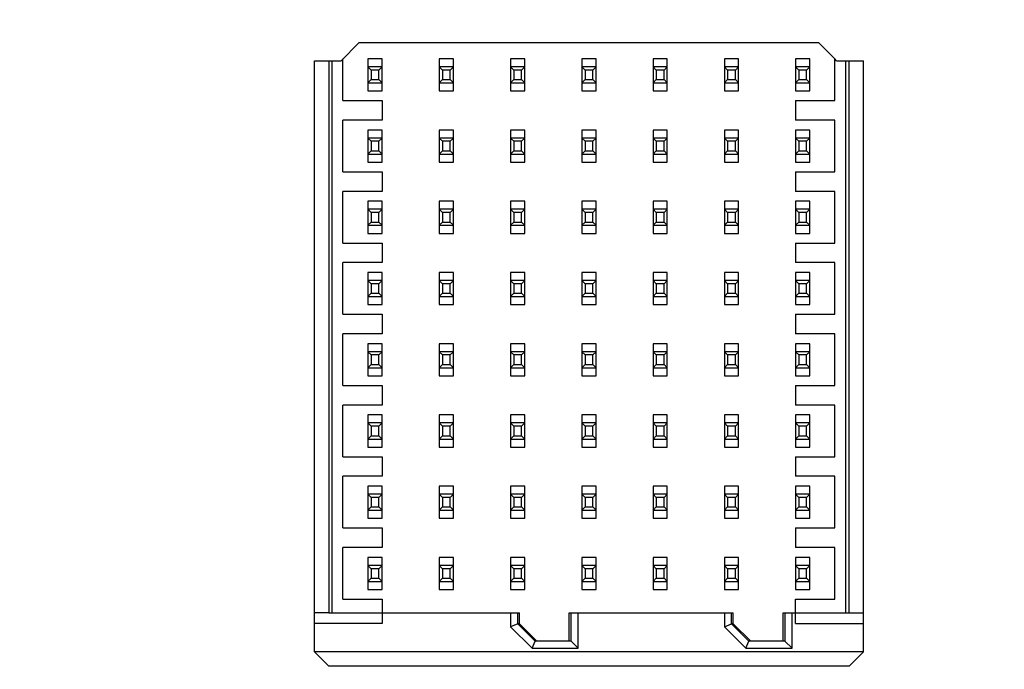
# Model space of a CAD drawing. Header units: inches. Extents: x 0 to 34, y 0 to 22.
# Tile 15 of 82: x 4.955 to 5.498, y 16.343 to 16.702. Entities that reach past the tile are written whole.
import ezdxf

# ---------------------------------------------------------------- set-up
doc = ezdxf.new("R2010")
doc.units = ezdxf.units.IN
doc.header["$LTSCALE"] = 1.87
doc.header["$MEASUREMENT"] = 0
doc.layers.get('0').update_dxf_attribs({"linetype": 'CONTINUOUS'})
doc.layers.add('DIMENSIONS', color=7, linetype='CONTINUOUS')
doc.styles.get("Standard").update_dxf_attribs({"font": 'txt', "width": 0.8})
doc.dimstyles.new('DIMSTYLE_3', dxfattribs={"dimtxt": 0.125, "dimasz": 0.18, "dimexe": 0.18, "dimexo": 0.0625, "dimgap": 0.09, "dimtad": 0, "dimtih": 1, "dimtoh": 1, "dimlfac": 2, "dimzin": 4, "dimdsep": 46, "dimtxsty": 'STANDARD', "dimblk": '_FILLED', "dimblk1": '_FILLED', "dimblk2": '_FILLED', "dimcen": 0.09, "dimadec": 0, "dimazin": 0, "dimtp": 0.01, "dimtm": 0.01, "dimtfac": 1, "dimtofl": 0, "dimtmove": 0, "dimatfit": 3, "dimldrblk": '_FILLED', "dimfxl": 1, "dimtolj": 1, "dimtzin": 4, "dimarcsym": 0})

# ---------------------------------------------------------------- blocks, each defined once
blk = doc.blocks.new('_FILLED')
at = {"color": 0, "linetype": 'BYBLOCK'}
blk.add_solid([(0, 0), (-1, 0.1736), (-1, -0.1736)], dxfattribs=at)
blk = doc.blocks.new('*D4')
at = {"layer": 'DIMENSIONS', "color": 2, "linetype": 'CONTINUOUS'}
for p, q in [((3.28338, 16.06561), (3.28338, 19.88362)), ((9.01534, 18.38362), (9.01534, 19.88362)), ((3.28338, 19.75862), (6.08763, 19.75862)), ((9.01534, 19.75862), (7.53763, 19.75862)), ((9.01534, 16.84227), (9.01534, 18.13362))]:
    blk.add_line(p, q, dxfattribs=at)
at = {"layer": 'DIMENSIONS', "color": 2, "linetype": 'CONTINUOUS', "xscale": 0.18, "yscale": 0.18, "zscale": 0.18, "rotation": 180}
blk.add_blockref('_FILLED', (3.28338, 19.75862), dxfattribs=at)
at = {"layer": 'DIMENSIONS', "color": 2, "linetype": 'CONTINUOUS', "xscale": 0.18, "yscale": 0.18, "zscale": 0.18}
blk.add_blockref('_FILLED', (9.01534, 19.75862), dxfattribs=at)
at = {"layer": 'DIMENSIONS', "color": 2, "linetype": 'CONTINUOUS', "width": 0.8}
for s, p in [('[', (6.77513, 19.69612)), (']', (7.37513, 19.69612)), ('11.46', (6.15013, 19.69612)), ('291.2', (6.87513, 19.69612))]:
    blk.add_text(s, height=0.125, dxfattribs=at).set_placement(p)

msp = doc.modelspace()

# ---------------------------------------------------------------- linework, layer by layer
at = {"color": 7, "linetype": 'CONTINUOUS'}
for p, q in [((5.1419, 16.68962), (5.13206, 16.67977)), ((5.39583, 16.68962), (5.1419, 16.68962)), ((5.40467, 16.68078), (5.39583, 16.68962)), ((5.11729, 16.35293), (5.11729, 16.67977)), ((5.11729, 16.67977), (5.13206, 16.67977)), ((5.12517, 16.67977), (5.12517, 16.37465)), ((5.12713, 16.37466), (5.12713, 16.67978)), ((5.13304, 16.65773), (5.13304, 16.68076)), ((5.14682, 16.68081), (5.14682, 16.66308)), ((5.15469, 16.68081), (5.14682, 16.68081)), ((5.15469, 16.66308), (5.15469, 16.68081)), ((5.18619, 16.68081), (5.18619, 16.66308)), ((5.19406, 16.68081), (5.18619, 16.68081)), ((5.19406, 16.66308), (5.19406, 16.68081)), ((5.22556, 16.68081), (5.22556, 16.66308)), ((5.23343, 16.68081), (5.22556, 16.68081)), ((5.23343, 16.66308), (5.23343, 16.68081)), ((5.26493, 16.68081), (5.26493, 16.66308)), ((5.2728, 16.68081), (5.26493, 16.68081)), ((5.2728, 16.66308), (5.2728, 16.68081)), ((5.3043, 16.68081), (5.3043, 16.66308)), ((5.31217, 16.68081), (5.3043, 16.68081)), ((5.31217, 16.66308), (5.31217, 16.68081)), ((5.34367, 16.68081), (5.34367, 16.66308)), ((5.35154, 16.68081), (5.34367, 16.68081)), ((5.35154, 16.66308), (5.35154, 16.68081)), ((5.38304, 16.68081), (5.38304, 16.66308)), ((5.39091, 16.68081), (5.38304, 16.68081)), ((5.39091, 16.66308), (5.39091, 16.68081)), ((5.40469, 16.65773), (5.40469, 16.68076)), ((5.40568, 16.67977), (5.40469, 16.68076)), ((5.40568, 16.67977), (5.42044, 16.67977)), ((5.4106, 16.67977), (5.4106, 16.37466)), ((5.41257, 16.37466), (5.41257, 16.67977)), ((5.42044, 16.35293), (5.42044, 16.67977)), ((5.14862, 16.67458), (5.14682, 16.67637)), ((5.15469, 16.67637), (5.14682, 16.67637)), ((5.14862, 16.67458), (5.14862, 16.66931)), ((5.15289, 16.67458), (5.14862, 16.67458)), ((5.15469, 16.67637), (5.15289, 16.67458)), ((5.15289, 16.66931), (5.15289, 16.67458)), ((5.18799, 16.67458), (5.18619, 16.67637)), ((5.19406, 16.67637), (5.18619, 16.67637)), ((5.18799, 16.67458), (5.18799, 16.66931)), ((5.19227, 16.67458), (5.18799, 16.67458)), ((5.19406, 16.67637), (5.19227, 16.67458)), ((5.19227, 16.66931), (5.19227, 16.67458)), ((5.22736, 16.67458), (5.22556, 16.67637)), ((5.23343, 16.67637), (5.22556, 16.67637)), ((5.22736, 16.67458), (5.22736, 16.66931)), ((5.23164, 16.67458), (5.22736, 16.67458)), ((5.23343, 16.67637), (5.23164, 16.67458)), ((5.23164, 16.66931), (5.23164, 16.67458)), ((5.26673, 16.67458), (5.26493, 16.67637)), ((5.2728, 16.67637), (5.26493, 16.67637)), ((5.26673, 16.67458), (5.26673, 16.66931)), ((5.27101, 16.67458), (5.26673, 16.67458)), ((5.2728, 16.67637), (5.27101, 16.67458)), ((5.27101, 16.66931), (5.27101, 16.67458)), ((5.3061, 16.67458), (5.3043, 16.67637)), ((5.31217, 16.67637), (5.3043, 16.67637)), ((5.3061, 16.67458), (5.3061, 16.66931)), ((5.31038, 16.67458), (5.3061, 16.67458)), ((5.31217, 16.67637), (5.31038, 16.67458)), ((5.31038, 16.66931), (5.31038, 16.67458)), ((5.34547, 16.67458), (5.34367, 16.67637)), ((5.35154, 16.67637), (5.34367, 16.67637)), ((5.34547, 16.67458), (5.34547, 16.66931)), ((5.34975, 16.67458), (5.34547, 16.67458)), ((5.35154, 16.67637), (5.34975, 16.67458)), ((5.34975, 16.66931), (5.34975, 16.67458)), ((5.38484, 16.67458), (5.38304, 16.67637)), ((5.39091, 16.67637), (5.38304, 16.67637)), ((5.38484, 16.67458), (5.38484, 16.66931)), ((5.38912, 16.67458), (5.38484, 16.67458)), ((5.39091, 16.67637), (5.38912, 16.67458)), ((5.38912, 16.66931), (5.38912, 16.67458)), ((5.14682, 16.66752), (5.14862, 16.66931)), ((5.14682, 16.66752), (5.15469, 16.66752)), ((5.14862, 16.66931), (5.15289, 16.66931)), ((5.15289, 16.66931), (5.15469, 16.66752)), ((5.18619, 16.66752), (5.18799, 16.66931)), ((5.18619, 16.66752), (5.19406, 16.66752)), ((5.18799, 16.66931), (5.19227, 16.66931)), ((5.19227, 16.66931), (5.19406, 16.66752)), ((5.22556, 16.66752), (5.22736, 16.66931)), ((5.22556, 16.66752), (5.23343, 16.66752)), ((5.22736, 16.66931), (5.23164, 16.66931)), ((5.23164, 16.66931), (5.23343, 16.66752)), ((5.26493, 16.66752), (5.26673, 16.66931)), ((5.26493, 16.66752), (5.2728, 16.66752)), ((5.26673, 16.66931), (5.27101, 16.66931)), ((5.27101, 16.66931), (5.2728, 16.66752)), ((5.3043, 16.66752), (5.3061, 16.66931)), ((5.3043, 16.66752), (5.31217, 16.66752)), ((5.3061, 16.66931), (5.31038, 16.66931)), ((5.31038, 16.66931), (5.31217, 16.66752)), ((5.34367, 16.66752), (5.34547, 16.66931)), ((5.34367, 16.66752), (5.35154, 16.66752)), ((5.34547, 16.66931), (5.34975, 16.66931)), ((5.34975, 16.66931), (5.35154, 16.66752)), ((5.38304, 16.66752), (5.38484, 16.66931)), ((5.38304, 16.66752), (5.39091, 16.66752)), ((5.38484, 16.66931), (5.38912, 16.66931)), ((5.38912, 16.66931), (5.39091, 16.66752)), ((5.14682, 16.66308), (5.15469, 16.66308)), ((5.18619, 16.66308), (5.19406, 16.66308)), ((5.22556, 16.66308), (5.23343, 16.66308)), ((5.26493, 16.66308), (5.2728, 16.66308)), ((5.3043, 16.66308), (5.31217, 16.66308)), ((5.34367, 16.66308), (5.35154, 16.66308)), ((5.38304, 16.66308), (5.39091, 16.66308)), ((5.13304, 16.65773), (5.15469, 16.65773)), ((5.15469, 16.65773), (5.15469, 16.6469)), ((5.38304, 16.65773), (5.38304, 16.6469)), ((5.38304, 16.65773), (5.40469, 16.65773)), ((5.13304, 16.61836), (5.13304, 16.6469)), ((5.15469, 16.6469), (5.13304, 16.6469)), ((5.40469, 16.6469), (5.38304, 16.6469)), ((5.40469, 16.61836), (5.40469, 16.6469)), ((5.14682, 16.64144), (5.14682, 16.62371)), ((5.15469, 16.64144), (5.14682, 16.64144)), ((5.15469, 16.62371), (5.15469, 16.64144)), ((5.18619, 16.64144), (5.18619, 16.62371)), ((5.19406, 16.64144), (5.18619, 16.64144)), ((5.19406, 16.62371), (5.19406, 16.64144)), ((5.22556, 16.64144), (5.22556, 16.62371)), ((5.23343, 16.64144), (5.22556, 16.64144)), ((5.23343, 16.62371), (5.23343, 16.64144)), ((5.26493, 16.64144), (5.26493, 16.62371)), ((5.2728, 16.64144), (5.26493, 16.64144)), ((5.2728, 16.62371), (5.2728, 16.64144)), ((5.3043, 16.64144), (5.3043, 16.62371)), ((5.31217, 16.64144), (5.3043, 16.64144)), ((5.31217, 16.62371), (5.31217, 16.64144)), ((5.34367, 16.64144), (5.34367, 16.62371)), ((5.35154, 16.64144), (5.34367, 16.64144)), ((5.35154, 16.62371), (5.35154, 16.64144)), ((5.38304, 16.64144), (5.38304, 16.62371)), ((5.39091, 16.64144), (5.38304, 16.64144)), ((5.39091, 16.62371), (5.39091, 16.64144)), ((5.14862, 16.63521), (5.14682, 16.637)), ((5.15469, 16.637), (5.14682, 16.637)), ((5.14862, 16.63521), (5.14862, 16.62994)), ((5.15289, 16.63521), (5.14862, 16.63521)), ((5.15469, 16.637), (5.15289, 16.63521)), ((5.15289, 16.62994), (5.15289, 16.63521)), ((5.18799, 16.63521), (5.18619, 16.637)), ((5.19406, 16.637), (5.18619, 16.637)), ((5.18799, 16.63521), (5.18799, 16.62994)), ((5.19227, 16.63521), (5.18799, 16.63521)), ((5.19406, 16.637), (5.19227, 16.63521)), ((5.19227, 16.62994), (5.19227, 16.63521)), ((5.22736, 16.63521), (5.22556, 16.637)), ((5.23343, 16.637), (5.22556, 16.637)), ((5.22736, 16.63521), (5.22736, 16.62994)), ((5.23164, 16.63521), (5.22736, 16.63521)), ((5.23343, 16.637), (5.23164, 16.63521)), ((5.23164, 16.62994), (5.23164, 16.63521)), ((5.26673, 16.63521), (5.26493, 16.637)), ((5.2728, 16.637), (5.26493, 16.637)), ((5.26673, 16.63521), (5.26673, 16.62994)), ((5.27101, 16.63521), (5.26673, 16.63521)), ((5.2728, 16.637), (5.27101, 16.63521)), ((5.27101, 16.62994), (5.27101, 16.63521)), ((5.3061, 16.63521), (5.3043, 16.637)), ((5.31217, 16.637), (5.3043, 16.637)), ((5.3061, 16.63521), (5.3061, 16.62994)), ((5.31038, 16.63521), (5.3061, 16.63521)), ((5.31217, 16.637), (5.31038, 16.63521)), ((5.31038, 16.62994), (5.31038, 16.63521)), ((5.34547, 16.63521), (5.34367, 16.637)), ((5.35154, 16.637), (5.34367, 16.637)), ((5.34547, 16.63521), (5.34547, 16.62994)), ((5.34975, 16.63521), (5.34547, 16.63521)), ((5.35154, 16.637), (5.34975, 16.63521)), ((5.34975, 16.62994), (5.34975, 16.63521)), ((5.38484, 16.63521), (5.38304, 16.637)), ((5.39091, 16.637), (5.38304, 16.637)), ((5.38484, 16.63521), (5.38484, 16.62994)), ((5.38912, 16.63521), (5.38484, 16.63521)), ((5.39091, 16.637), (5.38912, 16.63521)), ((5.38912, 16.62994), (5.38912, 16.63521)), ((5.14682, 16.62815), (5.14862, 16.62994)), ((5.14682, 16.62815), (5.15469, 16.62815)), ((5.14862, 16.62994), (5.15289, 16.62994)), ((5.15289, 16.62994), (5.15469, 16.62815)), ((5.18619, 16.62815), (5.18799, 16.62994)), ((5.18619, 16.62815), (5.19406, 16.62815)), ((5.18799, 16.62994), (5.19227, 16.62994)), ((5.19227, 16.62994), (5.19406, 16.62815)), ((5.22556, 16.62815), (5.22736, 16.62994)), ((5.22556, 16.62815), (5.23343, 16.62815)), ((5.22736, 16.62994), (5.23164, 16.62994)), ((5.23164, 16.62994), (5.23343, 16.62815)), ((5.26493, 16.62815), (5.26673, 16.62994)), ((5.26493, 16.62815), (5.2728, 16.62815)), ((5.26673, 16.62994), (5.27101, 16.62994)), ((5.27101, 16.62994), (5.2728, 16.62815)), ((5.3043, 16.62815), (5.3061, 16.62994)), ((5.3043, 16.62815), (5.31217, 16.62815)), ((5.3061, 16.62994), (5.31038, 16.62994)), ((5.31038, 16.62994), (5.31217, 16.62815)), ((5.34367, 16.62815), (5.34547, 16.62994)), ((5.34367, 16.62815), (5.35154, 16.62815)), ((5.34547, 16.62994), (5.34975, 16.62994)), ((5.34975, 16.62994), (5.35154, 16.62815)), ((5.38304, 16.62815), (5.38484, 16.62994)), ((5.38304, 16.62815), (5.39091, 16.62815)), ((5.38484, 16.62994), (5.38912, 16.62994)), ((5.38912, 16.62994), (5.39091, 16.62815)), ((5.14682, 16.62371), (5.15469, 16.62371)), ((5.18619, 16.62371), (5.19406, 16.62371)), ((5.22556, 16.62371), (5.23343, 16.62371)), ((5.26493, 16.62371), (5.2728, 16.62371)), ((5.3043, 16.62371), (5.31217, 16.62371)), ((5.34367, 16.62371), (5.35154, 16.62371)), ((5.38304, 16.62371), (5.39091, 16.62371)), ((5.13304, 16.61836), (5.15469, 16.61836)), ((5.15469, 16.61836), (5.15469, 16.60753)), ((5.38304, 16.61836), (5.38304, 16.60753)), ((5.38304, 16.61836), (5.40469, 16.61836)), ((5.13304, 16.57899), (5.13304, 16.60753)), ((5.15469, 16.60753), (5.13304, 16.60753)), ((5.40469, 16.60753), (5.38304, 16.60753)), ((5.40469, 16.57899), (5.40469, 16.60753)), ((5.14682, 16.60207), (5.14682, 16.58434)), ((5.15469, 16.60207), (5.14682, 16.60207)), ((5.15469, 16.58434), (5.15469, 16.60207)), ((5.18619, 16.60207), (5.18619, 16.58434)), ((5.19406, 16.60207), (5.18619, 16.60207)), ((5.19406, 16.58434), (5.19406, 16.60207)), ((5.22556, 16.60207), (5.22556, 16.58434)), ((5.23343, 16.60207), (5.22556, 16.60207)), ((5.23343, 16.58434), (5.23343, 16.60207)), ((5.26493, 16.60207), (5.26493, 16.58434)), ((5.2728, 16.60207), (5.26493, 16.60207)), ((5.2728, 16.58434), (5.2728, 16.60207)), ((5.3043, 16.60207), (5.3043, 16.58434)), ((5.31217, 16.60207), (5.3043, 16.60207)), ((5.31217, 16.58434), (5.31217, 16.60207)), ((5.34367, 16.60207), (5.34367, 16.58434)), ((5.35154, 16.60207), (5.34367, 16.60207)), ((5.35154, 16.58434), (5.35154, 16.60207)), ((5.38304, 16.60207), (5.38304, 16.58434)), ((5.39091, 16.60207), (5.38304, 16.60207)), ((5.39091, 16.58434), (5.39091, 16.60207)), ((5.14862, 16.59584), (5.14682, 16.59763)), ((5.15469, 16.59763), (5.14682, 16.59763)), ((5.14862, 16.59584), (5.14862, 16.59057)), ((5.15289, 16.59584), (5.14862, 16.59584)), ((5.15469, 16.59763), (5.15289, 16.59584)), ((5.15289, 16.59057), (5.15289, 16.59584)), ((5.18799, 16.59584), (5.18619, 16.59763)), ((5.19406, 16.59763), (5.18619, 16.59763)), ((5.18799, 16.59584), (5.18799, 16.59057)), ((5.19227, 16.59584), (5.18799, 16.59584)), ((5.19406, 16.59763), (5.19227, 16.59584)), ((5.19227, 16.59057), (5.19227, 16.59584)), ((5.22736, 16.59584), (5.22556, 16.59763)), ((5.23343, 16.59763), (5.22556, 16.59763)), ((5.22736, 16.59584), (5.22736, 16.59057)), ((5.23164, 16.59584), (5.22736, 16.59584)), ((5.23343, 16.59763), (5.23164, 16.59584)), ((5.23164, 16.59057), (5.23164, 16.59584)), ((5.26673, 16.59584), (5.26493, 16.59763)), ((5.2728, 16.59763), (5.26493, 16.59763)), ((5.26673, 16.59584), (5.26673, 16.59057)), ((5.27101, 16.59584), (5.26673, 16.59584)), ((5.2728, 16.59763), (5.27101, 16.59584)), ((5.27101, 16.59057), (5.27101, 16.59584)), ((5.3061, 16.59584), (5.3043, 16.59763)), ((5.31217, 16.59763), (5.3043, 16.59763)), ((5.3061, 16.59584), (5.3061, 16.59057)), ((5.31038, 16.59584), (5.3061, 16.59584)), ((5.31217, 16.59763), (5.31038, 16.59584)), ((5.31038, 16.59057), (5.31038, 16.59584)), ((5.34547, 16.59584), (5.34367, 16.59763)), ((5.35154, 16.59763), (5.34367, 16.59763)), ((5.34547, 16.59584), (5.34547, 16.59057)), ((5.34975, 16.59584), (5.34547, 16.59584)), ((5.35154, 16.59763), (5.34975, 16.59584)), ((5.34975, 16.59057), (5.34975, 16.59584)), ((5.38484, 16.59584), (5.38304, 16.59763)), ((5.39091, 16.59763), (5.38304, 16.59763)), ((5.38484, 16.59584), (5.38484, 16.59057)), ((5.38912, 16.59584), (5.38484, 16.59584)), ((5.39091, 16.59763), (5.38912, 16.59584)), ((5.38912, 16.59057), (5.38912, 16.59584)), ((5.14682, 16.58878), (5.14862, 16.59057)), ((5.14862, 16.59057), (5.15289, 16.59057)), ((5.15289, 16.59057), (5.15469, 16.58878)), ((5.18619, 16.58878), (5.18799, 16.59057)), ((5.18799, 16.59057), (5.19227, 16.59057)), ((5.19227, 16.59057), (5.19406, 16.58878)), ((5.22556, 16.58878), (5.22736, 16.59057)), ((5.22736, 16.59057), (5.23164, 16.59057)), ((5.23164, 16.59057), (5.23343, 16.58878)), ((5.26493, 16.58878), (5.26673, 16.59057)), ((5.26673, 16.59057), (5.27101, 16.59057)), ((5.27101, 16.59057), (5.2728, 16.58878)), ((5.3043, 16.58878), (5.3061, 16.59057)), ((5.3061, 16.59057), (5.31038, 16.59057)), ((5.31038, 16.59057), (5.31217, 16.58878)), ((5.34367, 16.58878), (5.34547, 16.59057)), ((5.34547, 16.59057), (5.34975, 16.59057)), ((5.34975, 16.59057), (5.35154, 16.58878)), ((5.38304, 16.58878), (5.38484, 16.59057)), ((5.38484, 16.59057), (5.38912, 16.59057)), ((5.38912, 16.59057), (5.39091, 16.58878)), ((5.14682, 16.58878), (5.15469, 16.58878)), ((5.18619, 16.58878), (5.19406, 16.58878)), ((5.22556, 16.58878), (5.23343, 16.58878)), ((5.26493, 16.58878), (5.2728, 16.58878)), ((5.3043, 16.58878), (5.31217, 16.58878)), ((5.34367, 16.58878), (5.35154, 16.58878)), ((5.38304, 16.58878), (5.39091, 16.58878)), ((5.14682, 16.58434), (5.15469, 16.58434)), ((5.18619, 16.58434), (5.19406, 16.58434)), ((5.22556, 16.58434), (5.23343, 16.58434)), ((5.26493, 16.58434), (5.2728, 16.58434)), ((5.3043, 16.58434), (5.31217, 16.58434)), ((5.34367, 16.58434), (5.35154, 16.58434)), ((5.38304, 16.58434), (5.39091, 16.58434)), ((5.13304, 16.57899), (5.15469, 16.57899)), ((5.15469, 16.57899), (5.15469, 16.56816)), ((5.38304, 16.57899), (5.38304, 16.56816)), ((5.38304, 16.57899), (5.40469, 16.57899)), ((5.13304, 16.53962), (5.13304, 16.56816)), ((5.15469, 16.56816), (5.13304, 16.56816)), ((5.40469, 16.56816), (5.38304, 16.56816)), ((5.40469, 16.53962), (5.40469, 16.56816)), ((5.14682, 16.5627), (5.14682, 16.54497)), ((5.15469, 16.5627), (5.14682, 16.5627)), ((5.14862, 16.55647), (5.14682, 16.55826)), ((5.15469, 16.55826), (5.14682, 16.55826)), ((5.15469, 16.55826), (5.15289, 16.55647)), ((5.15469, 16.54497), (5.15469, 16.5627)), ((5.18619, 16.5627), (5.18619, 16.54497)), ((5.19406, 16.5627), (5.18619, 16.5627)), ((5.18799, 16.55647), (5.18619, 16.55826)), ((5.19406, 16.55826), (5.18619, 16.55826)), ((5.19406, 16.55826), (5.19227, 16.55647)), ((5.19406, 16.54497), (5.19406, 16.5627)), ((5.22556, 16.5627), (5.22556, 16.54497)), ((5.23343, 16.5627), (5.22556, 16.5627)), ((5.22736, 16.55647), (5.22556, 16.55826)), ((5.23343, 16.55826), (5.22556, 16.55826)), ((5.23343, 16.55826), (5.23164, 16.55647)), ((5.23343, 16.54497), (5.23343, 16.5627)), ((5.26493, 16.5627), (5.26493, 16.54497)), ((5.2728, 16.5627), (5.26493, 16.5627)), ((5.26673, 16.55647), (5.26493, 16.55826)), ((5.2728, 16.55826), (5.26493, 16.55826)), ((5.2728, 16.55826), (5.27101, 16.55647)), ((5.2728, 16.54497), (5.2728, 16.5627)), ((5.3043, 16.5627), (5.3043, 16.54497)), ((5.31217, 16.5627), (5.3043, 16.5627)), ((5.3061, 16.55647), (5.3043, 16.55826)), ((5.31217, 16.55826), (5.3043, 16.55826)), ((5.31217, 16.55826), (5.31038, 16.55647)), ((5.31217, 16.54497), (5.31217, 16.5627)), ((5.34367, 16.5627), (5.34367, 16.54497)), ((5.35154, 16.5627), (5.34367, 16.5627)), ((5.34547, 16.55647), (5.34367, 16.55826)), ((5.35154, 16.55826), (5.34367, 16.55826)), ((5.35154, 16.55826), (5.34975, 16.55647)), ((5.35154, 16.54497), (5.35154, 16.5627)), ((5.38304, 16.5627), (5.38304, 16.54497)), ((5.39091, 16.5627), (5.38304, 16.5627)), ((5.38484, 16.55647), (5.38304, 16.55826)), ((5.39091, 16.55826), (5.38304, 16.55826)), ((5.39091, 16.55826), (5.38912, 16.55647)), ((5.39091, 16.54497), (5.39091, 16.5627)), ((5.14862, 16.55647), (5.14862, 16.5512)), ((5.15289, 16.55647), (5.14862, 16.55647)), ((5.15289, 16.5512), (5.15289, 16.55647)), ((5.18799, 16.55647), (5.18799, 16.5512)), ((5.19227, 16.55647), (5.18799, 16.55647)), ((5.19227, 16.5512), (5.19227, 16.55647)), ((5.22736, 16.55647), (5.22736, 16.5512)), ((5.23164, 16.55647), (5.22736, 16.55647)), ((5.23164, 16.5512), (5.23164, 16.55647)), ((5.26673, 16.55647), (5.26673, 16.5512)), ((5.27101, 16.55647), (5.26673, 16.55647)), ((5.27101, 16.5512), (5.27101, 16.55647)), ((5.3061, 16.55647), (5.3061, 16.5512)), ((5.31038, 16.55647), (5.3061, 16.55647)), ((5.31038, 16.5512), (5.31038, 16.55647)), ((5.34547, 16.55647), (5.34547, 16.5512)), ((5.34975, 16.55647), (5.34547, 16.55647)), ((5.34975, 16.5512), (5.34975, 16.55647)), ((5.38484, 16.55647), (5.38484, 16.5512)), ((5.38912, 16.55647), (5.38484, 16.55647)), ((5.38912, 16.5512), (5.38912, 16.55647)), ((5.14682, 16.54941), (5.14862, 16.5512)), ((5.14682, 16.54941), (5.15469, 16.54941)), ((5.14862, 16.5512), (5.15289, 16.5512)), ((5.15289, 16.5512), (5.15469, 16.54941)), ((5.18619, 16.54941), (5.18799, 16.5512)), ((5.18619, 16.54941), (5.19406, 16.54941)), ((5.18799, 16.5512), (5.19227, 16.5512)), ((5.19227, 16.5512), (5.19406, 16.54941)), ((5.22556, 16.54941), (5.22736, 16.5512)), ((5.22556, 16.54941), (5.23343, 16.54941)), ((5.22736, 16.5512), (5.23164, 16.5512)), ((5.23164, 16.5512), (5.23343, 16.54941)), ((5.26493, 16.54941), (5.26673, 16.5512)), ((5.26493, 16.54941), (5.2728, 16.54941)), ((5.26673, 16.5512), (5.27101, 16.5512)), ((5.27101, 16.5512), (5.2728, 16.54941)), ((5.3043, 16.54941), (5.3061, 16.5512)), ((5.3043, 16.54941), (5.31217, 16.54941)), ((5.3061, 16.5512), (5.31038, 16.5512)), ((5.31038, 16.5512), (5.31217, 16.54941)), ((5.34367, 16.54941), (5.34547, 16.5512)), ((5.34367, 16.54941), (5.35154, 16.54941)), ((5.34547, 16.5512), (5.34975, 16.5512)), ((5.34975, 16.5512), (5.35154, 16.54941)), ((5.38304, 16.54941), (5.38484, 16.5512)), ((5.38304, 16.54941), (5.39091, 16.54941)), ((5.38484, 16.5512), (5.38912, 16.5512)), ((5.38912, 16.5512), (5.39091, 16.54941)), ((5.14682, 16.54497), (5.15469, 16.54497)), ((5.18619, 16.54497), (5.19406, 16.54497)), ((5.22556, 16.54497), (5.23343, 16.54497)), ((5.26493, 16.54497), (5.2728, 16.54497)), ((5.3043, 16.54497), (5.31217, 16.54497)), ((5.34367, 16.54497), (5.35154, 16.54497)), ((5.38304, 16.54497), (5.39091, 16.54497)), ((5.13304, 16.53962), (5.15469, 16.53962)), ((5.15469, 16.53962), (5.15469, 16.52879)), ((5.38304, 16.53962), (5.38304, 16.52879)), ((5.38304, 16.53962), (5.40469, 16.53962)), ((5.13304, 16.50025), (5.13304, 16.52879)), ((5.15469, 16.52879), (5.13304, 16.52879)), ((5.40469, 16.52879), (5.38304, 16.52879)), ((5.40469, 16.50025), (5.40469, 16.52879)), ((5.14682, 16.52333), (5.14682, 16.5056)), ((5.15469, 16.52333), (5.14682, 16.52333)), ((5.15469, 16.5056), (5.15469, 16.52333)), ((5.18619, 16.52333), (5.18619, 16.5056)), ((5.19406, 16.52333), (5.18619, 16.52333)), ((5.19406, 16.5056), (5.19406, 16.52333)), ((5.22556, 16.52333), (5.22556, 16.5056)), ((5.23343, 16.52333), (5.22556, 16.52333)), ((5.23343, 16.5056), (5.23343, 16.52333)), ((5.26493, 16.52333), (5.26493, 16.5056)), ((5.2728, 16.52333), (5.26493, 16.52333)), ((5.2728, 16.5056), (5.2728, 16.52333)), ((5.3043, 16.52333), (5.3043, 16.5056)), ((5.31217, 16.52333), (5.3043, 16.52333)), ((5.31217, 16.5056), (5.31217, 16.52333)), ((5.34367, 16.52333), (5.34367, 16.5056)), ((5.35154, 16.52333), (5.34367, 16.52333)), ((5.35154, 16.5056), (5.35154, 16.52333)), ((5.38304, 16.52333), (5.38304, 16.5056)), ((5.39091, 16.52333), (5.38304, 16.52333)), ((5.39091, 16.5056), (5.39091, 16.52333)), ((5.14862, 16.5171), (5.14682, 16.51889)), ((5.15469, 16.51889), (5.14682, 16.51889)), ((5.14862, 16.5171), (5.14862, 16.51183)), ((5.15289, 16.5171), (5.14862, 16.5171)), ((5.15469, 16.51889), (5.15289, 16.5171)), ((5.15289, 16.51183), (5.15289, 16.5171)), ((5.18799, 16.5171), (5.18619, 16.51889)), ((5.19406, 16.51889), (5.18619, 16.51889)), ((5.18799, 16.5171), (5.18799, 16.51183)), ((5.19227, 16.5171), (5.18799, 16.5171)), ((5.19406, 16.51889), (5.19227, 16.5171)), ((5.19227, 16.51183), (5.19227, 16.5171)), ((5.22736, 16.5171), (5.22556, 16.51889)), ((5.23343, 16.51889), (5.22556, 16.51889)), ((5.22736, 16.5171), (5.22736, 16.51183)), ((5.23164, 16.5171), (5.22736, 16.5171)), ((5.23343, 16.51889), (5.23164, 16.5171)), ((5.23164, 16.51183), (5.23164, 16.5171)), ((5.26673, 16.5171), (5.26493, 16.51889)), ((5.2728, 16.51889), (5.26493, 16.51889)), ((5.26673, 16.5171), (5.26673, 16.51183)), ((5.27101, 16.5171), (5.26673, 16.5171)), ((5.2728, 16.51889), (5.27101, 16.5171)), ((5.27101, 16.51183), (5.27101, 16.5171)), ((5.3061, 16.5171), (5.3043, 16.51889)), ((5.31217, 16.51889), (5.3043, 16.51889)), ((5.3061, 16.5171), (5.3061, 16.51183)), ((5.31038, 16.5171), (5.3061, 16.5171)), ((5.31217, 16.51889), (5.31038, 16.5171)), ((5.31038, 16.51183), (5.31038, 16.5171)), ((5.34547, 16.5171), (5.34367, 16.51889)), ((5.35154, 16.51889), (5.34367, 16.51889)), ((5.34547, 16.5171), (5.34547, 16.51183)), ((5.34975, 16.5171), (5.34547, 16.5171)), ((5.35154, 16.51889), (5.34975, 16.5171)), ((5.34975, 16.51183), (5.34975, 16.5171)), ((5.38484, 16.5171), (5.38304, 16.51889)), ((5.39091, 16.51889), (5.38304, 16.51889)), ((5.38484, 16.5171), (5.38484, 16.51183)), ((5.38912, 16.5171), (5.38484, 16.5171)), ((5.39091, 16.51889), (5.38912, 16.5171)), ((5.38912, 16.51183), (5.38912, 16.5171)), ((5.14682, 16.51003), (5.14862, 16.51183)), ((5.14682, 16.51003), (5.15469, 16.51003)), ((5.14862, 16.51183), (5.15289, 16.51183)), ((5.15289, 16.51183), (5.15469, 16.51003)), ((5.18619, 16.51003), (5.18799, 16.51183)), ((5.18619, 16.51003), (5.19406, 16.51003)), ((5.18799, 16.51183), (5.19227, 16.51183)), ((5.19227, 16.51183), (5.19406, 16.51003)), ((5.22556, 16.51003), (5.22736, 16.51183)), ((5.22556, 16.51003), (5.23343, 16.51003)), ((5.22736, 16.51183), (5.23164, 16.51183)), ((5.23164, 16.51183), (5.23343, 16.51003)), ((5.26493, 16.51003), (5.26673, 16.51183)), ((5.26493, 16.51003), (5.2728, 16.51003)), ((5.26673, 16.51183), (5.27101, 16.51183)), ((5.27101, 16.51183), (5.2728, 16.51003)), ((5.3043, 16.51003), (5.3061, 16.51183)), ((5.3043, 16.51003), (5.31217, 16.51003)), ((5.3061, 16.51183), (5.31038, 16.51183)), ((5.31038, 16.51183), (5.31217, 16.51003)), ((5.34367, 16.51003), (5.34547, 16.51183)), ((5.34367, 16.51003), (5.35154, 16.51003)), ((5.34547, 16.51183), (5.34975, 16.51183)), ((5.34975, 16.51183), (5.35154, 16.51003)), ((5.38304, 16.51003), (5.38484, 16.51183)), ((5.38304, 16.51003), (5.39091, 16.51003)), ((5.38484, 16.51183), (5.38912, 16.51183)), ((5.38912, 16.51183), (5.39091, 16.51003)), ((5.14682, 16.5056), (5.15469, 16.5056)), ((5.18619, 16.5056), (5.19406, 16.5056)), ((5.22556, 16.5056), (5.23343, 16.5056)), ((5.26493, 16.5056), (5.2728, 16.5056)), ((5.3043, 16.5056), (5.31217, 16.5056)), ((5.34367, 16.5056), (5.35154, 16.5056)), ((5.38304, 16.5056), (5.39091, 16.5056)), ((5.13304, 16.50025), (5.15469, 16.50025)), ((5.15469, 16.50025), (5.15469, 16.48942)), ((5.38304, 16.50025), (5.38304, 16.48942)), ((5.38304, 16.50025), (5.40469, 16.50025)), ((5.13304, 16.46088), (5.13304, 16.48942)), ((5.15469, 16.48942), (5.13304, 16.48942)), ((5.40469, 16.48942), (5.38304, 16.48942)), ((5.40469, 16.46088), (5.40469, 16.48942)), ((5.14682, 16.48396), (5.14682, 16.46623)), ((5.15469, 16.48396), (5.14682, 16.48396)), ((5.15469, 16.46623), (5.15469, 16.48396)), ((5.18619, 16.48396), (5.18619, 16.46623)), ((5.19406, 16.48396), (5.18619, 16.48396)), ((5.19406, 16.46623), (5.19406, 16.48396)), ((5.22556, 16.48396), (5.22556, 16.46623)), ((5.23343, 16.48396), (5.22556, 16.48396)), ((5.23343, 16.46623), (5.23343, 16.48396)), ((5.26493, 16.48396), (5.26493, 16.46623)), ((5.2728, 16.48396), (5.26493, 16.48396)), ((5.2728, 16.46623), (5.2728, 16.48396)), ((5.3043, 16.48396), (5.3043, 16.46623)), ((5.31217, 16.48396), (5.3043, 16.48396)), ((5.31217, 16.46623), (5.31217, 16.48396)), ((5.34367, 16.48396), (5.34367, 16.46623)), ((5.35154, 16.48396), (5.34367, 16.48396)), ((5.35154, 16.46623), (5.35154, 16.48396)), ((5.38304, 16.48396), (5.38304, 16.46623)), ((5.39091, 16.48396), (5.38304, 16.48396)), ((5.39091, 16.46623), (5.39091, 16.48396)), ((5.14862, 16.47773), (5.14682, 16.47952)), ((5.15469, 16.47952), (5.14682, 16.47952)), ((5.14862, 16.47773), (5.14862, 16.47246)), ((5.15289, 16.47773), (5.14862, 16.47773)), ((5.15469, 16.47952), (5.15289, 16.47773)), ((5.15289, 16.47246), (5.15289, 16.47773)), ((5.18799, 16.47773), (5.18619, 16.47952)), ((5.19406, 16.47952), (5.18619, 16.47952)), ((5.18799, 16.47773), (5.18799, 16.47246)), ((5.19227, 16.47773), (5.18799, 16.47773)), ((5.19406, 16.47952), (5.19227, 16.47773)), ((5.19227, 16.47246), (5.19227, 16.47773)), ((5.22736, 16.47773), (5.22556, 16.47952)), ((5.23343, 16.47952), (5.22556, 16.47952)), ((5.22736, 16.47773), (5.22736, 16.47246)), ((5.23164, 16.47773), (5.22736, 16.47773)), ((5.23343, 16.47952), (5.23164, 16.47773)), ((5.23164, 16.47246), (5.23164, 16.47773)), ((5.26673, 16.47773), (5.26493, 16.47952)), ((5.2728, 16.47952), (5.26493, 16.47952)), ((5.26673, 16.47773), (5.26673, 16.47246)), ((5.27101, 16.47773), (5.26673, 16.47773)), ((5.2728, 16.47952), (5.27101, 16.47773)), ((5.27101, 16.47246), (5.27101, 16.47773)), ((5.3061, 16.47773), (5.3043, 16.47952)), ((5.31217, 16.47952), (5.3043, 16.47952)), ((5.3061, 16.47773), (5.3061, 16.47246)), ((5.31038, 16.47773), (5.3061, 16.47773)), ((5.31217, 16.47952), (5.31038, 16.47773)), ((5.31038, 16.47246), (5.31038, 16.47773)), ((5.34547, 16.47773), (5.34367, 16.47952)), ((5.35154, 16.47952), (5.34367, 16.47952)), ((5.34547, 16.47773), (5.34547, 16.47246)), ((5.34975, 16.47773), (5.34547, 16.47773)), ((5.35154, 16.47952), (5.34975, 16.47773)), ((5.34975, 16.47246), (5.34975, 16.47773)), ((5.38484, 16.47773), (5.38304, 16.47952)), ((5.39091, 16.47952), (5.38304, 16.47952)), ((5.38484, 16.47773), (5.38484, 16.47246)), ((5.38912, 16.47773), (5.38484, 16.47773)), ((5.39091, 16.47952), (5.38912, 16.47773)), ((5.38912, 16.47246), (5.38912, 16.47773)), ((5.14682, 16.47066), (5.14862, 16.47246)), ((5.14682, 16.47066), (5.15469, 16.47066)), ((5.14862, 16.47246), (5.15289, 16.47246)), ((5.15289, 16.47246), (5.15469, 16.47066)), ((5.18619, 16.47066), (5.18799, 16.47246)), ((5.18619, 16.47066), (5.19406, 16.47066)), ((5.18799, 16.47246), (5.19227, 16.47246)), ((5.19227, 16.47246), (5.19406, 16.47066)), ((5.22556, 16.47066), (5.22736, 16.47246)), ((5.22556, 16.47066), (5.23343, 16.47066)), ((5.22736, 16.47246), (5.23164, 16.47246)), ((5.23164, 16.47246), (5.23343, 16.47066)), ((5.26493, 16.47066), (5.26673, 16.47246)), ((5.26493, 16.47066), (5.2728, 16.47066)), ((5.26673, 16.47246), (5.27101, 16.47246)), ((5.27101, 16.47246), (5.2728, 16.47066)), ((5.3043, 16.47066), (5.3061, 16.47246)), ((5.3043, 16.47066), (5.31217, 16.47066)), ((5.3061, 16.47246), (5.31038, 16.47246)), ((5.31038, 16.47246), (5.31217, 16.47066)), ((5.34367, 16.47066), (5.34547, 16.47246)), ((5.34367, 16.47066), (5.35154, 16.47066)), ((5.34547, 16.47246), (5.34975, 16.47246)), ((5.34975, 16.47246), (5.35154, 16.47066)), ((5.38304, 16.47066), (5.38484, 16.47246)), ((5.38304, 16.47066), (5.39091, 16.47066)), ((5.38484, 16.47246), (5.38912, 16.47246)), ((5.38912, 16.47246), (5.39091, 16.47066)), ((5.14682, 16.46623), (5.15469, 16.46623)), ((5.18619, 16.46623), (5.19406, 16.46623)), ((5.22556, 16.46623), (5.23343, 16.46623)), ((5.26493, 16.46623), (5.2728, 16.46623)), ((5.3043, 16.46623), (5.31217, 16.46623)), ((5.34367, 16.46623), (5.35154, 16.46623)), ((5.38304, 16.46623), (5.39091, 16.46623)), ((5.13304, 16.46088), (5.15469, 16.46088)), ((5.15469, 16.46088), (5.15469, 16.45005)), ((5.38304, 16.46088), (5.38304, 16.45005)), ((5.38304, 16.46088), (5.40469, 16.46088)), ((5.13304, 16.42151), (5.13304, 16.45005)), ((5.15469, 16.45005), (5.13304, 16.45005)), ((5.40469, 16.45005), (5.38304, 16.45005)), ((5.40469, 16.42151), (5.40469, 16.45005)), ((5.14682, 16.44459), (5.14682, 16.42686)), ((5.15469, 16.44459), (5.14682, 16.44459)), ((5.15469, 16.42686), (5.15469, 16.44459)), ((5.18619, 16.44459), (5.18619, 16.42686)), ((5.19406, 16.44459), (5.18619, 16.44459)), ((5.19406, 16.42686), (5.19406, 16.44459)), ((5.22556, 16.44459), (5.22556, 16.42686)), ((5.23343, 16.44459), (5.22556, 16.44459)), ((5.23343, 16.42686), (5.23343, 16.44459)), ((5.26493, 16.44459), (5.26493, 16.42686)), ((5.2728, 16.44459), (5.26493, 16.44459)), ((5.2728, 16.42686), (5.2728, 16.44459)), ((5.3043, 16.44459), (5.3043, 16.42686)), ((5.31217, 16.44459), (5.3043, 16.44459)), ((5.31217, 16.42686), (5.31217, 16.44459)), ((5.34367, 16.44459), (5.34367, 16.42686)), ((5.35154, 16.44459), (5.34367, 16.44459)), ((5.35154, 16.42686), (5.35154, 16.44459)), ((5.38304, 16.44459), (5.38304, 16.42686)), ((5.39091, 16.44459), (5.38304, 16.44459)), ((5.39091, 16.42686), (5.39091, 16.44459)), ((5.14862, 16.43836), (5.14682, 16.44015)), ((5.15469, 16.44015), (5.14682, 16.44015)), ((5.14862, 16.43836), (5.14862, 16.43309)), ((5.15289, 16.43836), (5.14862, 16.43836)), ((5.15469, 16.44015), (5.15289, 16.43836)), ((5.15289, 16.43309), (5.15289, 16.43836)), ((5.18799, 16.43836), (5.18619, 16.44015)), ((5.19406, 16.44015), (5.18619, 16.44015)), ((5.18799, 16.43836), (5.18799, 16.43309)), ((5.19227, 16.43836), (5.18799, 16.43836)), ((5.19406, 16.44015), (5.19227, 16.43836)), ((5.19227, 16.43309), (5.19227, 16.43836)), ((5.22736, 16.43836), (5.22556, 16.44015)), ((5.23343, 16.44015), (5.22556, 16.44015)), ((5.22736, 16.43836), (5.22736, 16.43309)), ((5.23164, 16.43836), (5.22736, 16.43836)), ((5.23343, 16.44015), (5.23164, 16.43836)), ((5.23164, 16.43309), (5.23164, 16.43836)), ((5.26673, 16.43836), (5.26493, 16.44015)), ((5.2728, 16.44015), (5.26493, 16.44015)), ((5.26673, 16.43836), (5.26673, 16.43309)), ((5.27101, 16.43836), (5.26673, 16.43836)), ((5.2728, 16.44015), (5.27101, 16.43836)), ((5.27101, 16.43309), (5.27101, 16.43836)), ((5.3061, 16.43836), (5.3043, 16.44015)), ((5.31217, 16.44015), (5.3043, 16.44015)), ((5.3061, 16.43836), (5.3061, 16.43309)), ((5.31038, 16.43836), (5.3061, 16.43836)), ((5.31217, 16.44015), (5.31038, 16.43836)), ((5.31038, 16.43309), (5.31038, 16.43836)), ((5.34547, 16.43836), (5.34367, 16.44015)), ((5.35154, 16.44015), (5.34367, 16.44015)), ((5.34547, 16.43836), (5.34547, 16.43309)), ((5.34975, 16.43836), (5.34547, 16.43836)), ((5.35154, 16.44015), (5.34975, 16.43836)), ((5.34975, 16.43309), (5.34975, 16.43836)), ((5.38484, 16.43836), (5.38304, 16.44015)), ((5.39091, 16.44015), (5.38304, 16.44015)), ((5.38484, 16.43836), (5.38484, 16.43309)), ((5.38912, 16.43836), (5.38484, 16.43836)), ((5.39091, 16.44015), (5.38912, 16.43836)), ((5.38912, 16.43309), (5.38912, 16.43836)), ((5.14682, 16.43129), (5.14862, 16.43309)), ((5.14862, 16.43309), (5.15289, 16.43309)), ((5.15289, 16.43309), (5.15469, 16.43129)), ((5.18619, 16.43129), (5.18799, 16.43309)), ((5.18799, 16.43309), (5.19227, 16.43309)), ((5.19227, 16.43309), (5.19406, 16.43129)), ((5.22556, 16.43129), (5.22736, 16.43309)), ((5.22736, 16.43309), (5.23164, 16.43309)), ((5.23164, 16.43309), (5.23343, 16.43129)), ((5.26493, 16.43129), (5.26673, 16.43309)), ((5.26673, 16.43309), (5.27101, 16.43309)), ((5.27101, 16.43309), (5.2728, 16.43129)), ((5.3043, 16.43129), (5.3061, 16.43309)), ((5.3061, 16.43309), (5.31038, 16.43309)), ((5.31038, 16.43309), (5.31217, 16.43129)), ((5.34367, 16.43129), (5.34547, 16.43309)), ((5.34547, 16.43309), (5.34975, 16.43309)), ((5.34975, 16.43309), (5.35154, 16.43129)), ((5.38304, 16.43129), (5.38484, 16.43309)), ((5.38484, 16.43309), (5.38912, 16.43309)), ((5.38912, 16.43309), (5.39091, 16.43129)), ((5.14682, 16.43129), (5.15469, 16.43129)), ((5.14682, 16.42686), (5.15469, 16.42686)), ((5.18619, 16.43129), (5.19406, 16.43129)), ((5.18619, 16.42686), (5.19406, 16.42686)), ((5.22556, 16.43129), (5.23343, 16.43129)), ((5.22556, 16.42686), (5.23343, 16.42686)), ((5.26493, 16.43129), (5.2728, 16.43129)), ((5.26493, 16.42686), (5.2728, 16.42686)), ((5.3043, 16.43129), (5.31217, 16.43129)), ((5.3043, 16.42686), (5.31217, 16.42686)), ((5.34367, 16.43129), (5.35154, 16.43129)), ((5.34367, 16.42686), (5.35154, 16.42686)), ((5.38304, 16.43129), (5.39091, 16.43129)), ((5.38304, 16.42686), (5.39091, 16.42686)), ((5.13304, 16.42151), (5.15469, 16.42151)), ((5.15469, 16.42151), (5.15469, 16.41068)), ((5.38304, 16.42151), (5.38304, 16.41068)), ((5.38304, 16.42151), (5.40469, 16.42151)), ((5.13304, 16.38214), (5.13304, 16.41068)), ((5.15469, 16.41068), (5.13304, 16.41068)), ((5.40469, 16.41068), (5.38304, 16.41068)), ((5.40469, 16.38214), (5.40469, 16.41068)), ((5.14682, 16.40522), (5.14682, 16.38749)), ((5.15469, 16.40522), (5.14682, 16.40522)), ((5.15469, 16.38749), (5.15469, 16.40522)), ((5.18619, 16.40522), (5.18619, 16.38749)), ((5.19406, 16.40522), (5.18619, 16.40522)), ((5.19406, 16.38749), (5.19406, 16.40522)), ((5.22556, 16.40522), (5.22556, 16.38749)), ((5.23343, 16.40522), (5.22556, 16.40522)), ((5.23343, 16.38749), (5.23343, 16.40522)), ((5.26493, 16.40522), (5.26493, 16.38749)), ((5.2728, 16.40522), (5.26493, 16.40522)), ((5.2728, 16.38749), (5.2728, 16.40522)), ((5.3043, 16.40522), (5.3043, 16.38749)), ((5.31217, 16.40522), (5.3043, 16.40522)), ((5.31217, 16.38749), (5.31217, 16.40522)), ((5.34367, 16.40522), (5.34367, 16.38749)), ((5.35154, 16.40522), (5.34367, 16.40522)), ((5.35154, 16.38749), (5.35154, 16.40522)), ((5.38304, 16.40522), (5.38304, 16.38749)), ((5.39091, 16.40522), (5.38304, 16.40522)), ((5.39091, 16.38749), (5.39091, 16.40522)), ((5.14862, 16.39898), (5.14682, 16.40078)), ((5.15469, 16.40078), (5.14682, 16.40078)), ((5.15469, 16.40078), (5.15289, 16.39898)), ((5.18799, 16.39898), (5.18619, 16.40078)), ((5.19406, 16.40078), (5.18619, 16.40078)), ((5.19406, 16.40078), (5.19227, 16.39898)), ((5.22736, 16.39898), (5.22556, 16.40078)), ((5.23343, 16.40078), (5.22556, 16.40078)), ((5.23343, 16.40078), (5.23164, 16.39898)), ((5.26673, 16.39898), (5.26493, 16.40078)), ((5.2728, 16.40078), (5.26493, 16.40078)), ((5.2728, 16.40078), (5.27101, 16.39898)), ((5.3061, 16.39898), (5.3043, 16.40078)), ((5.31217, 16.40078), (5.3043, 16.40078)), ((5.31217, 16.40078), (5.31038, 16.39898)), ((5.34547, 16.39898), (5.34367, 16.40078)), ((5.35154, 16.40078), (5.34367, 16.40078)), ((5.35154, 16.40078), (5.34975, 16.39898)), ((5.38484, 16.39898), (5.38304, 16.40078)), ((5.39091, 16.40078), (5.38304, 16.40078)), ((5.39091, 16.40078), (5.38912, 16.39898)), ((5.14862, 16.39898), (5.14862, 16.39372)), ((5.15289, 16.39898), (5.14862, 16.39898)), ((5.15289, 16.39372), (5.15289, 16.39898)), ((5.18799, 16.39898), (5.18799, 16.39372)), ((5.19227, 16.39898), (5.18799, 16.39898)), ((5.19227, 16.39372), (5.19227, 16.39898)), ((5.22736, 16.39898), (5.22736, 16.39372)), ((5.23164, 16.39898), (5.22736, 16.39898)), ((5.23164, 16.39372), (5.23164, 16.39898)), ((5.26673, 16.39898), (5.26673, 16.39372)), ((5.27101, 16.39898), (5.26673, 16.39898)), ((5.27101, 16.39372), (5.27101, 16.39898)), ((5.3061, 16.39898), (5.3061, 16.39372)), ((5.31038, 16.39898), (5.3061, 16.39898)), ((5.31038, 16.39372), (5.31038, 16.39898)), ((5.34547, 16.39898), (5.34547, 16.39372)), ((5.34975, 16.39898), (5.34547, 16.39898)), ((5.34975, 16.39372), (5.34975, 16.39898)), ((5.38484, 16.39898), (5.38484, 16.39372)), ((5.38912, 16.39898), (5.38484, 16.39898)), ((5.38912, 16.39372), (5.38912, 16.39898)), ((5.14682, 16.39192), (5.14862, 16.39372)), ((5.14682, 16.39192), (5.15469, 16.39192)), ((5.14862, 16.39372), (5.15289, 16.39372)), ((5.15289, 16.39372), (5.15469, 16.39192)), ((5.18619, 16.39192), (5.18799, 16.39372)), ((5.18619, 16.39192), (5.19406, 16.39192)), ((5.18799, 16.39372), (5.19227, 16.39372)), ((5.19227, 16.39372), (5.19406, 16.39192)), ((5.22556, 16.39192), (5.22736, 16.39372)), ((5.22556, 16.39192), (5.23343, 16.39192)), ((5.22736, 16.39372), (5.23164, 16.39372)), ((5.23164, 16.39372), (5.23343, 16.39192)), ((5.26493, 16.39192), (5.26673, 16.39372)), ((5.26493, 16.39192), (5.2728, 16.39192)), ((5.26673, 16.39372), (5.27101, 16.39372)), ((5.27101, 16.39372), (5.2728, 16.39192)), ((5.3043, 16.39192), (5.3061, 16.39372)), ((5.3043, 16.39192), (5.31217, 16.39192)), ((5.3061, 16.39372), (5.31038, 16.39372)), ((5.31038, 16.39372), (5.31217, 16.39192)), ((5.34367, 16.39192), (5.34547, 16.39372)), ((5.34367, 16.39192), (5.35154, 16.39192)), ((5.34547, 16.39372), (5.34975, 16.39372)), ((5.34975, 16.39372), (5.35154, 16.39192)), ((5.38304, 16.39192), (5.38484, 16.39372)), ((5.38304, 16.39192), (5.39091, 16.39192)), ((5.38484, 16.39372), (5.38912, 16.39372)), ((5.38912, 16.39372), (5.39091, 16.39192)), ((5.14682, 16.38749), (5.15469, 16.38749)), ((5.18619, 16.38749), (5.19406, 16.38749)), ((5.22556, 16.38749), (5.23343, 16.38749)), ((5.26493, 16.38749), (5.2728, 16.38749)), ((5.3043, 16.38749), (5.31217, 16.38749)), ((5.34367, 16.38749), (5.35154, 16.38749)), ((5.38304, 16.38749), (5.39091, 16.38749)), ((5.13304, 16.38214), (5.15469, 16.38214)), ((5.15469, 16.38214), (5.15469, 16.36877)), ((5.38304, 16.36877), (5.38304, 16.38214)), ((5.38304, 16.38214), (5.40469, 16.38214)), ((5.12517, 16.37466), (5.11729, 16.37466)), ((5.12517, 16.37465), (5.12713, 16.37466)), ((5.12713, 16.37466), (5.23048, 16.37466)), ((5.22559, 16.37466), (5.22559, 16.3669)), ((5.22955, 16.36853), (5.22955, 16.37466)), ((5.23048, 16.36852), (5.23048, 16.37466)), ((5.25806, 16.35893), (5.25802, 16.37463)), ((5.25804, 16.37466), (5.34859, 16.37466)), ((5.25898, 16.37466), (5.25897, 16.35892)), ((5.26293, 16.35499), (5.26294, 16.37466)), ((5.3437, 16.37466), (5.3437, 16.3669)), ((5.34766, 16.36853), (5.34766, 16.37466)), ((5.34859, 16.36852), (5.34859, 16.37466)), ((5.37617, 16.35893), (5.37613, 16.37465)), ((5.37615, 16.37466), (5.42044, 16.37466)), ((5.37709, 16.37466), (5.37708, 16.35892)), ((5.38104, 16.35499), (5.38105, 16.37466)), ((5.15469, 16.36877), (5.11729, 16.36877)), ((5.22954, 16.36853), (5.22559, 16.3669)), ((5.23916, 16.35892), (5.22954, 16.36853)), ((5.23048, 16.36852), (5.22955, 16.36852)), ((5.23049, 16.36851), (5.24011, 16.35889)), ((5.3437, 16.3669), (5.34766, 16.36853)), ((5.35727, 16.35892), (5.34765, 16.36853)), ((5.34859, 16.36852), (5.34766, 16.36852)), ((5.3486, 16.36851), (5.35822, 16.35889)), ((5.38304, 16.36877), (5.42044, 16.36877)), ((5.22559, 16.3669), (5.23751, 16.35499)), ((5.3437, 16.3669), (5.35562, 16.35499)), ((5.23751, 16.35499), (5.23916, 16.35892)), ((5.25899, 16.35891), (5.23915, 16.35891)), ((5.26293, 16.35499), (5.25899, 16.35891)), ((5.35562, 16.35499), (5.35727, 16.35892)), ((5.3771, 16.35891), (5.35726, 16.35891)), ((5.38104, 16.35499), (5.3771, 16.35891)), ((5.12517, 16.34506), (5.11729, 16.35293)), ((5.42044, 16.35293), (5.11729, 16.35293)), ((5.23751, 16.35499), (5.26293, 16.35499)), ((5.35562, 16.35499), (5.38104, 16.35499)), ((5.42044, 16.35293), (5.41257, 16.34506)), ((5.41257, 16.34506), (5.12517, 16.34506))]:
    msp.add_line(p, q, dxfattribs=at)

# ---------------------------------------------------------------- dimensions: what is measured, and where the dimension line sits
at = {"layer": 'DIMENSIONS', "color": 2, "linetype": 'CONTINUOUS'}
dim = msp.add_linear_dim(base=(9.01534, 19.75862), p1=(3.28338, 16.06561), p2=(9.01534, 16.84227), dimstyle='DIMSTYLE_3', dxfattribs=at)
dim.commit()
dim.dimension.update_dxf_attribs({"geometry": '*D4', "text_midpoint": (6.81263, 19.75862), "dimtype": 160})

doc.saveas('drawing.dxf')
